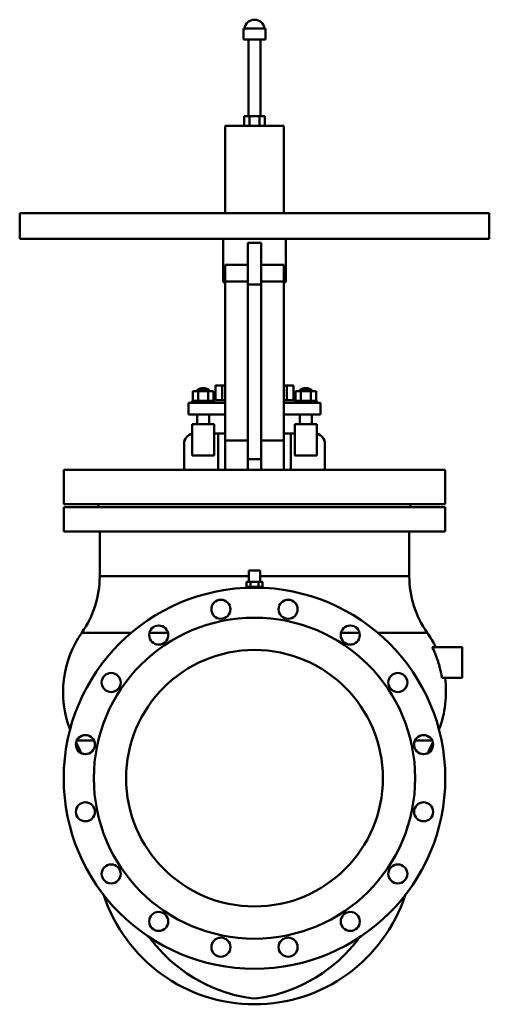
# Model space of a CAD drawing. Header units: millimetres. Extents: x -320 to 320, y -309 to 1035.
import ezdxf

# ---------------------------------------------------------------- set-up
doc = ezdxf.new("R2010")
doc.units = ezdxf.units.MM
doc.layers.add('AM_0', color=7, linetype='Continuous', lineweight=30)

msp = doc.modelspace()

# ---------------------------------------------------------------- linework, layer by layer
at = {"layer": 'AM_0', "color": 7, "linetype": 'Continuous', "lineweight": 50}
for p, q in [((-14.9, 1023), (-14.9, 1008)), ((-14.9, 1023), (14.9, 1023)), ((14.9, 1008), (14.9, 1023)), ((-14.9, 1008), (14.9, 1008)), ((-8, 1008), (-8, 903.2)), ((8, 903.2), (8, 1008)), ((-13.9, 890.2), (-13.9, 903.2)), ((13.9, 903.2), (-13.9, 903.2)), ((-6.9, 890.2), (-6.9, 903.2)), ((6.9, 890.2), (6.9, 903.2)), ((13.9, 890.2), (13.9, 903.2)), ((-40, 890.2), (-40, 771.2)), ((-40, 890.2), (40, 890.2)), ((40, 771.2), (40, 890.2)), ((-320, 771.2), (-320, 736.2)), ((-320, 771.2), (320, 771.2)), ((320, 736.2), (320, 771.2)), ((-320, 736.2), (320, 736.2)), ((-42.5, 736.2), (-42.5, 676.7)), ((9, 730.7), (-9, 730.7)), ((-9, 730.7), (-9, 421)), ((9, 730.7), (9, 421)), ((42.5, 676.7), (42.5, 736.2)), ((-9, 700.7), (-40, 700.7)), ((-40, 700.7), (-40, 421)), ((40, 700.7), (9, 700.7)), ((40, 700.7), (40, 421)), ((-42.5, 676.7), (-40, 676.7)), ((-9, 677.7), (-40, 677.7)), ((9, 673.7), (-9, 673.7)), ((40, 677.7), (9, 677.7)), ((40, 676.7), (42.5, 676.7)), ((-83.9, 515.1), (-83.9, 528.1)), ((-56.1, 528.1), (-83.9, 528.1)), ((-78, 529.6), (-78, 528.1)), ((-78, 529.6), (-62, 529.6)), ((-76.9, 515.1), (-76.9, 528.1)), ((-63.1, 515.1), (-63.1, 528.1)), ((-62, 528.1), (-62, 529.6)), ((-56.1, 515.1), (-56.1, 528.1)), ((-53, 515.7), (-53, 535.7)), ((-40, 535.7), (-53, 535.7)), ((-44, 515.7), (-44, 535.7)), ((53, 535.7), (40, 535.7)), ((44, 515.7), (44, 535.7)), ((53, 515.7), (53, 535.7)), ((56.1, 515.1), (56.1, 528.1)), ((83.9, 528.1), (56.1, 528.1)), ((62, 529.6), (62, 528.1)), ((62, 529.6), (78, 529.6)), ((63.1, 515.1), (63.1, 528.1)), ((76.9, 515.1), (76.9, 528.1)), ((78, 528.1), (78, 529.6)), ((83.9, 515.1), (83.9, 528.1)), ((-90, 512.1), (-90, 496.1)), ((-90, 512.1), (-40, 512.1)), ((-85, 515.1), (-85, 512.1)), ((-55, 515.1), (-85, 515.1)), ((-55, 512.1), (-55, 515.1)), ((-53, 515.7), (-40, 515.7)), ((40, 515.7), (53, 515.7)), ((40, 512.1), (90, 512.1)), ((55, 515.1), (55, 512.1)), ((85, 515.1), (55, 515.1)), ((85, 512.1), (85, 515.1)), ((90, 512.1), (90, 496.1)), ((-90, 496.1), (-40, 496.1)), ((-78, 496.1), (-78, 483.3)), ((-62, 483.3), (-62, 496.1)), ((40, 496.1), (90, 496.1)), ((62, 496.1), (62, 483.3)), ((78, 483.3), (78, 496.1)), ((-85, 483.3), (-85, 440.3)), ((-55, 483.3), (-85, 483.3)), ((-55, 483.3), (-55, 440.3)), ((-55, 470.3), (-40, 470.3)), ((-49.5, 470.3), (-49.5, 421)), ((40, 470.3), (55, 470.3)), ((49.5, 421), (49.5, 470.3)), ((55, 483.3), (55, 440.3)), ((85, 483.3), (55, 483.3)), ((85, 483.3), (85, 440.3)), ((-9, 461), (-40, 461)), ((40, 461), (9, 461)), ((-96, 421), (-96, 456.3)), ((96, 456.3), (96, 421)), ((-55, 440.3), (-85, 440.3)), ((9, 435.5), (-9, 435.5)), ((85, 440.3), (55, 440.3)), ((-260, 421), (-260, 374.1)), ((-260, 421), (260, 421)), ((260, 374.1), (260, 421)), ((-260, 374.1), (260, 374.1)), ((-260, 370), (-260, 336.8)), ((-260, 370), (260, 370)), ((-212.5, 374.1), (-212.5, 370)), ((212.5, 370), (212.5, 374.1)), ((260, 336.8), (260, 370)), ((-260, 336.8), (260, 336.8)), ((-211, 336.8), (-211, 275.6)), ((211, 275.6), (211, 336.8)), ((-7.5, 283.5), (-7.5, 268)), ((7.5, 283.5), (-7.5, 283.5)), ((7.5, 268), (7.5, 283.5)), ((-211, 275.6), (-7.5, 275.6)), ((7.5, 275.6), (211, 275.6)), ((-11, 268), (-11, 261)), ((-11, 268), (11, 268)), ((-11, 261), (11, 261)), ((-7.5, 261), (-7.5, 259.9)), ((-5.5, 268), (-5.5, 261)), ((5.5, 268), (5.5, 261)), ((7.5, 259.9), (7.5, 261)), ((11, 268), (11, 261)), ((-235.4, 198.6), (-167.9, 198.6)), ((-143.3, 198.6), (-118.1, 198.6)), ((118.1, 198.6), (143.3, 198.6)), ((167.9, 198.6), (235.4, 198.6)), ((283, 179), (242.3, 179)), ((283, 179), (283, 137)), ((283, 137), (255.3, 137)), ((-242.3, 51.3), (-218.7, 51.3)), ((218.7, 51.3), (242.3, 51.3))]:
    msp.add_line(p, q, dxfattribs=at)
for points in [[(255.3, 137), (255.1, 138.2), (254.7, 140.7), (254.2, 143.2), (254, 144.4), (253.8, 145.6), (253.2, 148), (252.7, 150.3), (252.1, 152.6), (251.5, 154.9), (250.9, 157.1), (250.5, 158.2), (250.2, 159.4), (249.4, 161.7), (248.6, 164), (247.8, 166.4), (246.8, 168.7), (245.9, 171), (245.4, 172.2), (244.9, 173.3), (243.9, 175.6), (242.8, 177.9), (242.3, 179)], [(-143.3, -216.9), (-140.4, -220.8), (-134.5, -228.2), (-128.3, -235.2), (-125, -238.6), (-121.7, -241.9), (-114.8, -248.5), (-107.5, -254.8), (-99.9, -260.7), (-92, -266.4), (-83.8, -271.7), (-79.6, -274.2), (-75.4, -276.6), (-66.8, -281.1), (-58, -285.1), (-49.1, -288.7), (-40.2, -291.9), (-31.2, -294.6), (-26.7, -295.8), (-22.2, -296.9), (-13.2, -298.7), (-4.4, -300.1), (0, -300.7)], [(0, -300.7), (4.4, -300.1), (13.2, -298.7), (22.2, -296.9), (26.7, -295.8), (31.2, -294.6), (40.2, -291.9), (49.1, -288.7), (58, -285.1), (66.8, -281.1), (75.4, -276.6), (79.6, -274.2), (83.8, -271.7), (92, -266.4), (99.9, -260.7), (107.5, -254.8), (114.8, -248.5), (121.7, -241.9), (125, -238.6), (128.3, -235.2), (134.5, -228.2), (140.4, -220.8), (143.3, -216.9)]]:
    msp.add_lwpolyline(points, dxfattribs=at)
for centre, radius in [((0, 0), 260), ((-45.8, 230.5), 13), ((45.8, 230.5), 13), ((0, 0), 219), ((-130.6, 195.4), 13), ((130.6, 195.4), 13), ((0, 0), 175), ((-195.4, 130.6), 13), ((195.4, 130.6), 13), ((-230.5, 45.8), 13), ((230.5, 45.8), 13), ((-230.5, -45.8), 13), ((230.5, -45.8), 13), ((-195.4, -130.6), 13), ((195.4, -130.6), 13), ((-130.6, -195.4), 13), ((130.6, -195.4), 13), ((-45.8, -230.5), 13), ((45.8, -230.5), 13)]:
    msp.add_circle(centre, radius, dxfattribs=at)
for centre, radius, start, end in [((0, 1021.3), 13.7, 6.98, 173.02), ((-70, 519.3), 13, 52.0201, 127.9799), ((70, 519.3), 13, 52.0201, 127.9799), ((-82, 456.3), 14, 102.3736, 180), ((82, 456.3), 14, 0, 77.6264), ((-345, 275.6), 134, 324.9032, 0), ((345, 275.6), 134, 180, 215.0968), ((-120, 117.5), 141, 144.9032, 201.2726), ((120, 117.5), 141, 25.8598, 35.0968), ((120, 117.5), 141, 338.7274, 7.9494), ((-465.2, -66), 250, 23.6307, 27.3313), ((465.2, -66), 250, 152.6687, 156.3693), ((0, -92.5), 216, 198.0595, 341.9405)]:
    msp.add_arc(centre, radius, start, end, dxfattribs=at)

doc.saveas('drawing.dxf')
